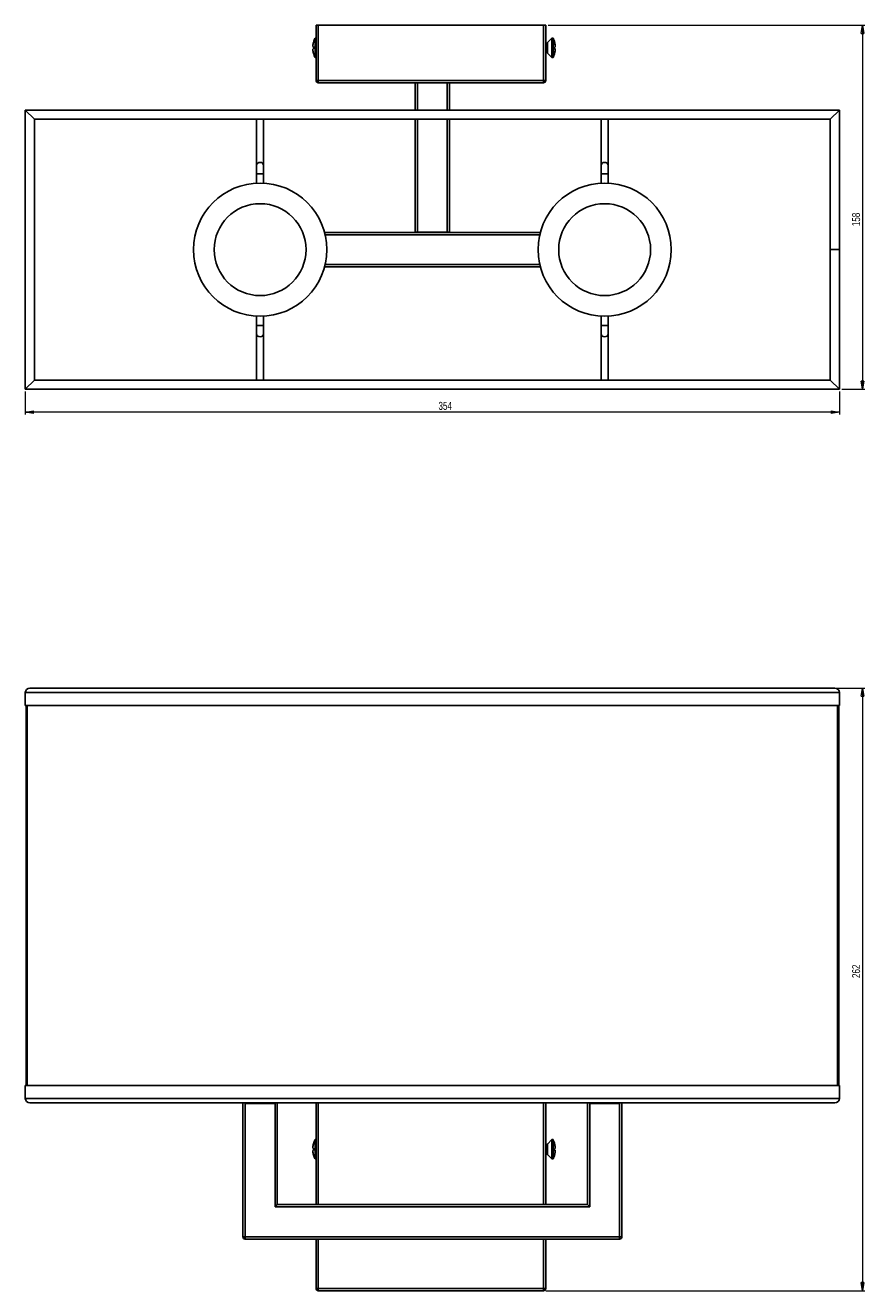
# Model space of a CAD drawing. Header units: millimetres. Extents: x 152 to 823, y 150 to 701.
# Tile 2 of 2: x 458 to 823, y 150 to 701. Entities that reach past the tile are written whole.
import ezdxf

# ---------------------------------------------------------------- set-up
doc = ezdxf.new("R2010")
doc.units = ezdxf.units.MM
doc.styles.add('SLDTEXTSTYLE0', font='TXT', dxfattribs={"width": 0.75})
doc.dimstyles.new('SLDDIMSTYLE0', dxfattribs={"dimtxt": 3.5, "dimasz": 3.556, "dimexe": 0, "dimexo": 0.0625, "dimgap": 0.875, "dimtad": 1, "dimdec": 0, "dimrnd": 1e-09, "dimzin": 12, "dimdsep": 46, "dimtxsty": 'SLDTEXTSTYLE0', "dimblk1": 'CLOSED', "dimblk2": 'CLOSED', "dimsah": 1, "dimcen": 0.09, "dimadec": 0, "dimazin": 3, "dimtfac": 1, "dimtdec": 0, "dimtofl": 0, "dimtmove": 0, "dimatfit": 3, "dimldrblk": 'CLOSED', "dimfxl": 0, "dimfrac": 2, "dimtolj": 1, "dimtzin": 12, "dimarcsym": 0})

# ---------------------------------------------------------------- blocks, each defined once
blk = doc.blocks.new('_Closed')
at = {"color": 0, "linetype": 'ByBlock', "lineweight": -2}
for p, q in [((-1, 0.166667), (0, 0)), ((-1, 0.166667), (-1, -0.166667)), ((0, 0), (-1, -0.166667)), ((0, 0), (-1, 0))]:
    blk.add_line(p, q, dxfattribs=at)
blk = doc.blocks.new('_D')
at = {"color": 7, "linetype": 'Continuous', "lineweight": 0}
for p, q in [((811.5, 412.44), (823.48, 412.44)), ((822.48, 412.44), (822.48, 149.98)), ((684.61, 149.98), (823.48, 149.98))]:
    blk.add_line(p, q, dxfattribs=at)
at = {"color": 7, "linetype": 'Continuous', "lineweight": 18, "xscale": 3.556, "yscale": 3.556}
for p, rotation in [((822.48, 412.44, -28.12), 90.0000000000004), ((822.48, 149.98, -28.12), 270.0000000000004)]:
    blk.add_blockref('_Closed', p, dxfattribs=dict(at, rotation=rotation))
at = {"color": 7, "linetype": 'Continuous', "lineweight": 18, "insert": (817.97, 286.14), "char_height": 3.5, "attachment_point": 1, "rotation": 90, "style": 'SLDTEXTSTYLE0'}
blk.add_mtext('262', dxfattribs=at)
blk = doc.blocks.new('_D_1')
at = {"color": 7, "linetype": 'Continuous', "lineweight": 0}
for p, q in [((685.61, 701.04), (823.48, 701.04)), ((822.48, 701.04), (822.48, 542.54)), ((813.48, 542.54), (823.48, 542.54))]:
    blk.add_line(p, q, dxfattribs=at)
at = {"color": 7, "linetype": 'Continuous', "lineweight": 18, "xscale": 3.556, "yscale": 3.556}
for p, rotation in [((822.48, 701.04, -75.96), 90.0000000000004), ((822.48, 542.54, -75.96), 270.0000000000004)]:
    blk.add_blockref('_Closed', p, dxfattribs=dict(at, rotation=rotation))
at = {"color": 7, "linetype": 'Continuous', "lineweight": 18, "insert": (817.97, 613.56), "char_height": 3.5, "attachment_point": 1, "rotation": 90, "style": 'SLDTEXTSTYLE0'}
blk.add_mtext('158', dxfattribs=at)
blk = doc.blocks.new('_D_2')
at = {"color": 7, "linetype": 'Continuous', "lineweight": 0}
for p, q in [((458.05, 541.54), (458.05, 531.54)), ((812.48, 541.54), (812.48, 531.54)), ((812.48, 532.54), (458.05, 532.54))]:
    blk.add_line(p, q, dxfattribs=at)
at = {"color": 7, "linetype": 'Continuous', "lineweight": 18, "xscale": 3.556, "yscale": 3.556, "rotation": 180.0000000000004}
blk.add_blockref('_Closed', (458.05, 532.54, -75.96), dxfattribs=at)
at = {"color": 7, "linetype": 'Continuous', "lineweight": 18, "xscale": 3.556, "yscale": 3.556}
blk.add_blockref('_Closed', (812.48, 532.54, -75.96), dxfattribs=at)
at = {"color": 7, "linetype": 'Continuous', "lineweight": 18, "insert": (637.92, 537.05), "char_height": 3.5, "attachment_point": 1, "style": 'SLDTEXTSTYLE0'}
blk.add_mtext('354', dxfattribs=at)

msp = doc.modelspace()

# ---------------------------------------------------------------- linework, layer by layer
at = {"color": 7, "linetype": 'Continuous', "lineweight": 25}
for p, q in [((584.61, 677.04), (584.61, 701.04)), ((584.61, 701.04), (585.61, 701.04)), ((585.61, 701.04), (585.61, 677.04)), ((683.61, 701.04), (585.61, 701.04)), ((683.61, 677.04), (683.61, 701.04)), ((683.61, 701.04), (684.61, 701.04)), ((684.61, 701.04), (684.61, 677.04)), ((584.61, 695.44), (584.2, 695.44)), ((584.2, 687.04), (584.2, 695.44)), ((687.31, 695.44), (685.4, 693.53)), ((687.81, 695.44), (687.31, 695.44)), ((687.31, 695.44), (687.31, 687.04)), ((687.81, 695.44), (687.81, 687.04)), ((583.26, 692.17), (583.26, 691.75)), ((583.26, 691.75), (583.51, 691.75)), ((583.26, 690.72), (583.26, 690.31)), ((583.51, 690.72), (583.26, 690.72)), ((583.51, 693.58), (583.5, 693.59)), ((583.5, 688.89), (583.51, 688.89)), ((684.7, 693.24), (684.61, 693.24)), ((684.61, 689.24), (684.7, 689.24)), ((685.4, 688.95), (687.31, 687.04)), ((688.5, 690.83), (688.75, 690.83)), ((688.75, 690.62), (688.5, 690.62)), ((688.75, 692.22), (688.75, 692.1)), ((688.75, 691.64), (688.75, 692.1)), ((688.75, 690.83), (688.75, 690.61)), ((688.75, 690.26), (688.75, 690.62)), ((584.2, 687.04), (584.61, 687.04)), ((687.31, 687.04), (687.81, 687.04)), ((585.61, 677.04), (584.61, 677.04)), ((585.61, 677.04), (683.61, 677.04)), ((585.61, 676.04), (585.61, 677.04)), ((683.61, 676.04), (585.61, 676.04)), ((627.77, 664.13), (627.77, 675.94)), ((627.77, 675.94), (628.77, 675.94)), ((641.77, 675.94), (628.77, 675.94)), ((641.77, 675.94), (642.77, 675.94)), ((642.77, 675.94), (642.77, 664.13)), ((684.61, 677.04), (683.61, 677.04)), ((683.61, 677.04), (683.61, 676.04)), ((458.05, 664.13), (462.02, 660.17)), ((458.05, 664.13), (812.48, 664.13)), ((458.05, 542.54), (458.05, 664.13)), ((812.48, 664.13), (808.52, 660.17)), ((812.48, 664.13), (812.48, 603.34)), ((462.02, 660.17), (808.52, 660.17)), ((462.02, 546.51), (462.02, 660.17)), ((558.77, 660.17), (558.77, 640.16)), ((561.77, 640.16), (561.77, 660.17)), ((627.77, 610.94), (627.77, 660.17)), ((642.77, 660.17), (642.77, 610.94)), ((708.77, 660.17), (708.77, 640.16)), ((711.77, 640.16), (711.77, 660.17)), ((808.52, 660.17), (808.52, 603.34)), ((558.77, 640.16), (558.77, 636.34)), ((561.77, 636.34), (561.77, 640.16)), ((708.77, 640.16), (708.77, 636.34)), ((711.77, 636.34), (711.77, 640.16)), ((558.77, 636.34), (558.77, 632.3)), ((561.77, 632.3), (561.77, 636.34)), ((708.77, 636.34), (708.77, 632.3)), ((711.77, 632.3), (711.77, 636.34)), ((588.28, 610.84), (682.25, 610.84)), ((628.77, 610.94), (627.77, 610.94)), ((641.77, 610.94), (628.77, 610.94)), ((642.77, 610.94), (641.77, 610.94)), ((808.52, 603.34), (812.48, 603.34)), ((808.52, 603.34), (808.52, 546.51)), ((812.48, 603.34), (812.48, 542.54)), ((682.25, 595.84), (588.28, 595.84)), ((558.77, 574.38), (558.77, 570.34)), ((561.77, 570.34), (561.77, 574.38)), ((708.77, 574.38), (708.77, 570.34)), ((711.77, 570.34), (711.77, 574.38)), ((558.77, 570.34), (558.77, 566.52)), ((561.77, 566.52), (561.77, 570.34)), ((708.77, 570.34), (708.77, 566.52)), ((711.77, 566.52), (711.77, 570.34)), ((558.77, 566.52), (558.77, 546.51)), ((561.77, 546.51), (561.77, 566.52)), ((708.77, 566.52), (708.77, 546.51)), ((711.77, 546.51), (711.77, 566.52)), ((458.05, 542.54), (462.02, 546.51)), ((808.52, 546.51), (462.02, 546.51)), ((812.48, 542.54), (808.52, 546.51)), ((812.48, 542.54), (458.05, 542.54)), ((812.48, 410.46), (458.05, 410.46)), ((458.05, 404.84), (458.05, 410.46)), ((810.5, 412.44), (460.04, 412.44)), ((812.48, 404.84), (812.48, 410.46)), ((812.48, 404.84), (458.05, 404.84)), ((458.36, 239.36), (458.36, 404.84)), ((812.18, 404.84), (812.18, 239.36)), ((458.05, 239.36), (458.05, 233.74)), ((812.48, 239.36), (458.05, 239.36)), ((812.48, 239.36), (812.48, 233.74)), ((812.48, 233.74), (458.05, 233.74)), ((460.04, 231.75), (810.5, 231.75)), ((552.77, 173.48), (552.77, 231.75)), ((553.77, 231.48), (553.49, 231.75)), ((566.77, 231.48), (553.77, 231.48)), ((553.77, 231.48), (553.77, 173.48)), ((566.77, 231.48), (567.04, 231.75)), ((566.77, 186.48), (566.77, 231.48)), ((567.77, 231.75), (567.77, 187.48)), ((584.61, 187.48), (584.61, 231.75)), ((684.61, 231.75), (684.61, 187.48)), ((702.77, 187.48), (702.77, 231.75)), ((703.49, 231.75), (703.77, 231.48)), ((716.77, 231.48), (703.77, 231.48)), ((703.77, 231.48), (703.77, 186.48)), ((717.04, 231.75), (716.77, 231.48)), ((716.77, 173.48), (716.77, 231.48)), ((717.77, 231.75), (717.77, 173.48)), ((584.61, 215.75), (584.2, 215.75)), ((584.2, 211.55), (584.2, 215.75)), ((687.31, 215.75), (685.4, 213.84)), ((687.81, 215.75), (687.31, 215.75)), ((687.31, 215.75), (687.31, 207.35)), ((687.81, 215.75), (687.81, 207.35)), ((583.26, 212.48), (583.26, 212.06)), ((583.26, 212.06), (583.51, 212.06)), ((583.26, 211.03), (583.26, 210.62)), ((583.51, 211.03), (583.26, 211.03)), ((583.51, 213.89), (583.5, 213.9)), ((584.2, 207.35), (584.2, 211.55)), ((684.7, 213.55), (684.61, 213.55)), ((684.61, 209.55), (684.7, 209.55)), ((688.5, 211.14), (688.75, 211.14)), ((688.75, 210.93), (688.5, 210.93)), ((688.75, 212.53), (688.75, 212.41)), ((688.75, 211.95), (688.75, 212.41)), ((688.75, 211.14), (688.75, 210.92)), ((688.75, 210.56), (688.75, 210.93)), ((583.5, 209.2), (583.51, 209.2)), ((584.2, 207.35), (584.61, 207.35)), ((685.4, 209.26), (687.31, 207.35)), ((687.31, 207.35), (687.81, 207.35)), ((567.77, 187.48), (566.77, 186.48)), ((567.77, 187.48), (702.77, 187.48)), ((702.77, 187.48), (703.77, 186.48)), ((703.77, 186.48), (566.77, 186.48)), ((553.77, 173.48), (552.77, 173.48)), ((553.77, 173.48), (553.77, 172.48)), ((553.77, 173.48), (716.77, 173.48)), ((716.77, 172.48), (553.77, 172.48)), ((584.61, 150.98), (584.61, 172.48)), ((684.61, 172.48), (684.61, 150.98)), ((717.77, 173.48), (716.77, 173.48)), ((716.77, 173.48), (716.77, 172.48)), ((585.61, 150.98), (584.61, 150.98)), ((585.61, 150.98), (683.61, 150.98)), ((585.61, 150.98), (585.61, 149.98)), ((683.61, 149.98), (585.61, 149.98)), ((683.61, 149.98), (683.61, 150.98)), ((684.61, 150.98), (683.61, 150.98))]:
    msp.add_line(p, q, dxfattribs=at)
at = {"color": 8, "linetype": 'Continuous', "lineweight": 25}
for p, q in [((684.7, 693.23), (684.7, 693.24)), ((684.7, 689.24), (684.7, 693.23)), ((685.4, 693.53), (685.4, 688.95)), ((628.77, 675.94), (628.77, 664.13)), ((641.77, 664.13), (641.77, 675.94)), ((628.77, 660.17), (628.77, 610.94)), ((641.77, 610.94), (641.77, 660.17)), ((558.77, 636.34), (561.77, 636.34)), ((708.77, 636.34), (711.77, 636.34)), ((682.01, 609.84), (588.53, 609.84)), ((588.53, 596.84), (682.01, 596.84)), ((561.77, 570.34), (558.77, 570.34)), ((711.77, 570.34), (708.77, 570.34)), ((458.86, 404.84), (458.86, 239.36)), ((811.68, 239.36), (811.68, 404.84)), ((585.61, 231.75), (585.61, 187.48)), ((683.61, 187.48), (683.61, 231.75)), ((684.7, 209.55), (684.7, 213.55)), ((685.4, 213.84), (685.4, 211.29)), ((685.4, 211.29), (685.4, 209.26)), ((585.61, 172.48), (585.61, 150.98)), ((683.61, 150.98), (683.61, 172.48))]:
    msp.add_line(p, q, dxfattribs=at)
at = {"color": 8, "linetype": 'Continuous', "lineweight": 25, "flags": 128}
for points in [[(558.77, 640.16), (558.88, 640.6), (559.21, 640.97), (559.69, 641.22), (560.27, 641.31), (560.84, 641.22), (561.33, 640.97), (561.65, 640.6), (561.77, 640.16)], [(708.77, 640.16), (708.88, 640.6), (709.21, 640.97), (709.69, 641.22), (710.27, 641.31), (710.84, 641.22), (711.33, 640.97), (711.65, 640.6), (711.77, 640.16)], [(561.77, 566.52), (561.65, 566.08), (561.33, 565.7), (560.84, 565.46), (560.27, 565.37), (559.69, 565.46), (559.21, 565.7), (558.88, 566.08), (558.77, 566.52)], [(711.77, 566.52), (711.65, 566.08), (711.33, 565.7), (710.84, 565.46), (710.27, 565.37), (709.69, 565.46), (709.21, 565.7), (708.88, 566.08), (708.77, 566.52)]]:
    msp.add_lwpolyline(points, dxfattribs=at)
at = {"color": 7, "linetype": 'Continuous', "lineweight": 25}
for centre, radius in [((560.27, 603.34), 29), ((710.27, 603.34), 29), ((560.27, 603.34), 20), ((710.27, 603.34), 20)]:
    msp.add_circle(centre, radius, dxfattribs=at)
for centre, radius, start, end in [((592.52, 691.24), 9.32, 153.215, 165.3963), ((679.49, 691.24), 9.32, 14.6897, 26.785), ((592.52, 691.24), 9.31, 165.4147, 174.2613), ((592.52, 691.24), 9.31, 185.7387, 194.5853), ((593.69, 691.24), 10.19, 177.1027, 182.8973), ((592.52, 691.24), 9.32, 194.6037, 206.785), ((684.7, 694.24), 1, 270, 315), ((684.7, 688.24), 1, 45, 90), ((679.49, 691.24), 9.32, 333.215, 345.3103), ((679.61, 691.3), 9.19, 5.7765, 14.677), ((688.37, 693.57), 0.138, 334.8405, 25.1595), ((679.61, 691.18), 9.19, 5.7765, 14.677), ((688.24, 692.18), 0.74, 290.6668, 314.037), ((678.45, 690.97), 10.06, 357.0838, 2.9162), ((688.24, 690.3), 0.74, 45.963, 69.3332), ((688.24, 691.15), 0.74, 290.6668, 314.037), ((679.61, 691.18), 9.19, 345.323, 354.2235), ((688.41, 688.9), 0.103, 330.8501, 0.1211), ((678.43, 691.51), 10.08, 358.4831, 359.9113), ((585.61, 677.04), 1, 180, 270), ((683.61, 677.04), 1, 270, 0), ((460.04, 410.46), 1.98, 90, 180), ((810.5, 410.46), 1.98, 0, 90), ((460.04, 233.74), 1.98, 180, 270), ((810.5, 233.74), 1.98, 270, 0), ((592.52, 211.55), 9.32, 153.215, 165.3963), ((679.49, 211.55), 9.32, 14.6897, 26.785), ((592.52, 211.55), 9.31, 165.4147, 174.2613), ((592.52, 211.55), 9.31, 185.7387, 194.5853), ((593.69, 211.55), 10.19, 177.1027, 182.8973), ((684.7, 214.55), 1, 270, 315), ((684.7, 208.55), 1, 45, 90), ((679.61, 211.61), 9.19, 5.7765, 14.677), ((688.37, 213.88), 0.138, 334.8405, 25.1595), ((679.61, 211.49), 9.19, 5.7765, 14.677), ((688.24, 212.49), 0.74, 290.6668, 314.037), ((678.45, 211.28), 10.06, 357.0838, 2.9162), ((688.24, 210.61), 0.74, 45.963, 69.3332), ((688.24, 211.46), 0.74, 290.6668, 314.037), ((679.61, 211.49), 9.19, 345.323, 354.2235), ((678.43, 211.81), 10.08, 358.4831, 359.9113), ((592.52, 211.55), 9.32, 194.6037, 206.785), ((679.49, 211.55), 9.32, 333.215, 345.3103), ((688.41, 209.21), 0.103, 330.8501, 0.1211), ((553.77, 173.48), 1, 180, 270), ((716.77, 173.48), 1, 270, 0), ((585.61, 150.98), 1, 180, 270), ((683.61, 150.98), 1, 270, 0)]:
    msp.add_arc(centre, radius, start, end, dxfattribs=at)

# ---------------------------------------------------------------- dimensions: what is measured, and where the dimension line sits
at = {"color": 7, "linetype": 'Continuous', "lineweight": 18}
for base, p1, p2, picture, middle in [((822.4823, 542.5427), (684.6128, 701.0382), (812.4823, 542.5427), '_D_1', (822.4823, 617.4354)), ((822.48, 149.98), (810.5, 412.44), (683.61, 149.98), '_D', (822.48, 290.02))]:
    dim = msp.add_linear_dim(base=base, p1=p1, p2=p2, angle=90, dimstyle='SLDDIMSTYLE0', dxfattribs=at)
    dim.commit()
    dim.dimension.update_dxf_attribs({"geometry": picture, "text_midpoint": middle, "dimtype": 160})
dim = msp.add_linear_dim(base=(458.05, 532.54), p1=(812.48, 542.54), p2=(458.05, 542.54), dimstyle='SLDDIMSTYLE0', dxfattribs=at)
dim.commit()
dim.dimension.update_dxf_attribs({"geometry": '_D_2', "text_midpoint": (641.8, 532.54), "dimtype": 160})

doc.saveas('drawing.dxf')
